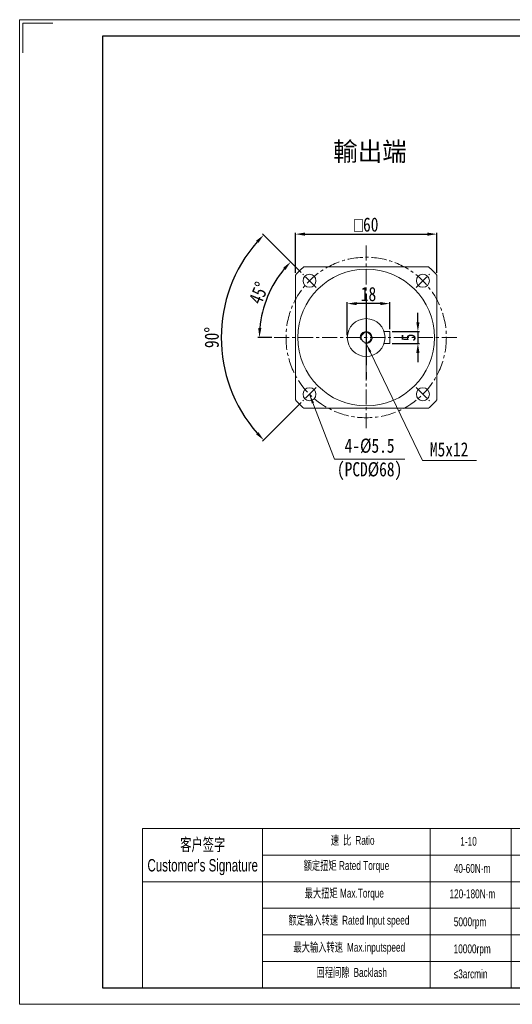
# Model space of a CAD drawing. Header units: millimetres. Extents: x 3840 to 4430, y -122 to 296.
# Tile 1 of 3: x 3840 to 4049, y -122 to 296. Entities that reach past the tile are written whole.
import ezdxf

# ---------------------------------------------------------------- set-up
doc = ezdxf.new("R2010")
doc.units = ezdxf.units.MM
doc.header["$PDSIZE"] = -5
doc.linetypes.add('CENTER', pattern=[10.16, 6.35, -1.27, 1.27, -1.27])
doc.linetypes.add('EB_DASHDOT', pattern=[39, 30, -3, 3, -3])
doc.layers.get('0').update_dxf_attribs({"lineweight": 0})
doc.layers.get('Defpoints').update_dxf_attribs({"lineweight": 18})
for name, color, linetype, lineweight in [('3中心线层', 1, 'CENTER', 18), ('7标注层', 4, 'Continuous', 18), ('CAXA0', 7, 'Continuous', 70), ('CAXA1', 1, 'EB_DASHDOT', 25), ('SLD-0', 7, 'Continuous', 18), ('图框_外框线', 7, 'Continuous', 18)]:
    doc.layers.add(name, color=color, linetype=linetype, lineweight=lineweight)
doc.styles.add('TH_GBDIM', font='txt', dxfattribs={"width": 0.8})
doc.styles.add('标准', font='arial.ttf', dxfattribs={"width": 0.667})
doc.dimstyles.new('TH_GBDIM', dxfattribs={"dimtxt": 6, "dimasz": 4, "dimexe": 0.625, "dimexo": 1, "dimgap": 1, "dimtad": 1, "dimdec": 1, "dimdsep": 46, "dimtxsty": 'TH_GBDIM', "dimcen": 2.5, "dimdle": 8, "dimclrd": 3, "dimclre": 3, "dimclrt": 3, "dimadec": 0, "dimazin": 2, "dimtfac": 0.714286, "dimtdec": 1, "dimtmove": 0, "dimatfit": 3, "dimfxl": 1, "dimtolj": 1, "dimarcsym": 0})

# ---------------------------------------------------------------- blocks, each defined once
blk = doc.blocks.new('*X1')
at = {"color": 3, "linetype": 'Continuous', "lineweight": -2, "transparency": 16777216}
for p, q in [((3956.8, 188.38), (3956.8, 205.34)), ((3960.8, 204.72), (4012.8, 204.72)), ((4016.8, 188.38), (4016.8, 205.34))]:
    blk.add_line(p, q, dxfattribs=at)
at = {"color": 3, "linetype": 'Continuous', "transparency": 16777216}
for points in [[(3960.8, 205.38), (3960.8, 204.05), (3956.8, 204.72)], [(4012.8, 205.38), (4012.8, 204.05), (4016.8, 204.72)]]:
    blk.add_solid(points, dxfattribs=at)
at = {"layer": 'Defpoints', "color": 0, "linetype": 'Continuous', "transparency": 16777216}
for p in [(4016.8, 204.72), (3956.8, 187.38), (4016.8, 187.38)]:
    blk.add_point(p, dxfattribs=at)
at = {"color": 3, "linetype": 'Continuous', "lineweight": 15, "transparency": 16777216, "insert": (3986.8, 208.75), "char_height": 6, "width": 23.56, "attachment_point": 5, "style": 'TH_GBDIM'}
blk.add_mtext('\\A1;{\\fgdt|b0|i0|c134|p2;o}60', dxfattribs=at)
blk = doc.blocks.new('*X2')
at = {"layer": '7标注层', "linetype": 'Continuous'}
blk.add_hatch(color=3, dxfattribs=at).paths.add_polyline_path([(-40.39, 27.55), (-38.49, 23.99), (-39.43, 23.63)], flags=0)
at = {"layer": '7标注层', "color": 3, "linetype": 'Continuous'}
for p, q in [((-40.39, 27.55), (-29.84, 0)), ((-29.84, 0), (0, 0))]:
    blk.add_line(p, q, dxfattribs=at)
at = {"layer": '7标注层', "color": 3}
blk.add_line((0, 0), (0, 0), dxfattribs=at)
blk = doc.blocks.new('*X20')
at = {"color": 3, "linetype": 'Continuous', "lineweight": -2, "transparency": 16777216}
for p, q in [((3959.22, 188.5), (3954.33, 193.4)), ((3946.8, 160.92), (3940.88, 160.92))]:
    blk.add_line(p, q, dxfattribs=at)
blk.add_arc((3986.8, 160.92), 45.3, 140.061, 174.939, dxfattribs=at)
at = {"color": 3, "linetype": 'Continuous', "transparency": 16777216}
for points in [[(3951.58, 190.46), (3952.56, 189.55), (3954.77, 192.96)], [(3942.35, 164.89), (3941.01, 164.95), (3941.5, 160.92)]]:
    blk.add_solid(points, dxfattribs=at)
at = {"layer": 'Defpoints', "color": 0, "linetype": 'Continuous', "transparency": 16777216}
for p in [(3959.93, 187.79), (3947.57, 183.57), (3965.59, 182.14), (3947.8, 160.92), (4025.8, 160.92)]:
    blk.add_point(p, dxfattribs=at)
at = {"color": 3, "linetype": 'Continuous', "lineweight": 15, "transparency": 16777216, "insert": (3941.26, 179.79), "char_height": 6, "width": 18.5186, "attachment_point": 5, "rotation": 67.5, "style": 'TH_GBDIM'}
blk.add_mtext('\\A1;45°', dxfattribs=at)
blk = doc.blocks.new('*X21')
at = {"color": 3, "linetype": 'Continuous', "lineweight": -2, "transparency": 16777216}
for p, q in [((3959.22, 188.5), (3942.89, 204.84)), ((3959.22, 133.35), (3942.89, 117.01))]:
    blk.add_line(p, q, dxfattribs=at)
blk.add_arc((3986.8, 160.92), 61.48, 138.7287, 221.2713, dxfattribs=at)
at = {"color": 3, "linetype": 'Continuous', "transparency": 16777216}
for points in [[(3940.11, 201.93), (3941.08, 201.02), (3943.33, 204.39)], [(3941.08, 120.83), (3940.11, 119.92), (3943.33, 117.45)]]:
    blk.add_solid(points, dxfattribs=at)
at = {"layer": 'Defpoints', "color": 0, "linetype": 'Continuous', "transparency": 16777216}
for p in [(3959.93, 187.79), (3965.59, 182.14), (3927.42, 176.84), (3965.59, 139.71), (3959.93, 134.05)]:
    blk.add_point(p, dxfattribs=at)
at = {"color": 3, "linetype": 'Continuous', "lineweight": 15, "transparency": 16777216, "insert": (3921.33, 160.92), "char_height": 6, "width": 18.0267, "attachment_point": 5, "rotation": 90, "style": 'TH_GBDIM'}
blk.add_mtext('\\A1;90°', dxfattribs=at)
blk = doc.blocks.new('*X24')
at = {"layer": '7标注层', "linetype": 'Continuous'}
blk.add_hatch(color=3, dxfattribs=at).paths.add_polyline_path([(-46.82, 49.65), (-44.63, 46.27), (-45.53, 45.83)], flags=0)
at = {"layer": '7标注层', "color": 3, "linetype": 'Continuous'}
for p, q in [((-46.82, 49.65), (-22.86, 0)), ((-22.86, 0), (0, 0))]:
    blk.add_line(p, q, dxfattribs=at)
at = {"layer": '7标注层', "color": 3}
blk.add_line((0, 0), (0, 0), dxfattribs=at)
blk = doc.blocks.new('*X25')
at = {"color": 3, "linetype": 'Continuous', "lineweight": -2, "transparency": 16777216}
for p, q in [((4008.74, 167.42), (4008.74, 171.42)), ((3997.8, 163.42), (4009.36, 163.42)), ((4008.74, 163.42), (4008.74, 158.42)), ((3997.8, 158.42), (4009.36, 158.42)), ((4008.74, 154.42), (4008.74, 150.42))]:
    blk.add_line(p, q, dxfattribs=at)
at = {"color": 3, "linetype": 'Continuous', "transparency": 16777216}
for points in [[(4008.07, 167.42), (4009.4, 167.42), (4008.74, 163.42)], [(4008.07, 154.42), (4009.4, 154.42), (4008.74, 158.42)]]:
    blk.add_solid(points, dxfattribs=at)
at = {"layer": 'Defpoints', "color": 0, "linetype": 'Continuous', "transparency": 16777216}
for p in [(3996.8, 163.42), (3996.8, 158.42), (4008.74, 158.42)]:
    blk.add_point(p, dxfattribs=at)
at = {"color": 3, "linetype": 'Continuous', "lineweight": 15, "transparency": 16777216, "insert": (4004.74, 160.92), "char_height": 6, "width": 11.6667, "attachment_point": 5, "rotation": 90, "style": 'TH_GBDIM'}
blk.add_mtext('\\A1;5', dxfattribs=at)
blk = doc.blocks.new('*X26')
at = {"color": 3, "linetype": 'Continuous', "lineweight": -2, "transparency": 16777216}
for p, q in [((3978.8, 161.92), (3978.8, 175.91)), ((3992.8, 175.29), (3982.8, 175.29)), ((3996.8, 164.42), (3996.8, 175.91))]:
    blk.add_line(p, q, dxfattribs=at)
at = {"color": 3, "linetype": 'Continuous', "transparency": 16777216}
for points in [[(3982.8, 175.96), (3982.8, 174.62), (3978.8, 175.29)], [(3992.8, 175.96), (3992.8, 174.62), (3996.8, 175.29)]]:
    blk.add_solid(points, dxfattribs=at)
at = {"layer": 'Defpoints', "color": 0, "linetype": 'Continuous', "transparency": 16777216}
for p in [(3978.8, 175.29), (3996.8, 163.42), (3978.8, 160.92)]:
    blk.add_point(p, dxfattribs=at)
at = {"color": 3, "linetype": 'Continuous', "lineweight": 15, "transparency": 16777216, "insert": (3987.8, 179.29), "char_height": 6, "width": 11.3067, "attachment_point": 5, "style": 'TH_GBDIM'}
blk.add_mtext('\\A1;18', dxfattribs=at)

msp = doc.modelspace()

# ---------------------------------------------------------------- linework, layer by layer
at = {"color": 7, "linetype": 'Continuous', "lineweight": 15}
for p, q in [((3981.3, 190.92), (3960.34, 190.92)), ((3981.3, 190.92), (3992.3, 190.92)), ((4013.26, 190.92), (3992.3, 190.92)), ((3956.8, 187.38), (3956.8, 166.42)), ((4016.8, 166.42), (4016.8, 187.38)), ((3956.8, 166.42), (3956.8, 155.42)), ((3996.8, 163.42), (3994.4, 163.42)), ((3996.8, 158.42), (3996.8, 163.42)), ((4016.8, 166.42), (4016.8, 155.42)), ((3956.8, 155.42), (3956.8, 134.47)), ((3996.8, 158.42), (3994.4, 158.42)), ((4016.8, 134.47), (4016.8, 155.42)), ((3960.34, 130.92), (3981.3, 130.92)), ((3981.3, 130.92), (3992.3, 130.92)), ((3992.3, 130.92), (4013.26, 130.92))]:
    msp.add_line(p, q, dxfattribs=at)
for p, q in [((3942.82, -47.16), (3942.82, -114.6)), ((4014, -47.16), (4014, -114.6))]:
    msp.add_line(p, q)
for centre, radius in [((3986.8, 160.92), 29), ((3962.76, 184.97), 2.75), ((4010.84, 184.97), 2.75), ((3986.8, 160.92), 8), ((3986.8, 160.92), 2.1), ((3962.76, 136.88), 2.75), ((4010.84, 136.88), 2.75)]:
    msp.add_circle(centre, radius, dxfattribs=at)
for start, end in [(131.4096, 138.5904), (41.4096, 48.5904), (221.4096, 228.5904), (311.4096, 318.5904)]:
    msp.add_arc((3986.8, 160.92), 40, start, end, dxfattribs=at)
at = {"layer": '3中心线层'}
for p, q in [((3986.8, 199.92), (3986.8, 121.92)), ((3965.59, 182.14), (3959.93, 187.79)), ((4008.01, 182.14), (4013.67, 187.79)), ((3947.8, 160.92), (4025.8, 160.92)), ((3965.59, 139.71), (3959.93, 134.05)), ((4008.01, 139.71), (4013.67, 134.05))]:
    msp.add_line(p, q, dxfattribs=at)
msp.add_circle((3986.8, 160.92), 34, dxfattribs=at)
at = {"layer": '7标注层', "color": 0}
msp.add_line((3891.95, -47.16), (3891.95, -114.58), dxfattribs=at)
at = {"layer": '7标注层'}
msp.add_arc((3986.8, 160.92), 2.5, 258.0184, 197.9541, dxfattribs=at)
at = {"layer": 'CAXA1', "linetype": 'EB_DASHDOT', "lineweight": 25}
msp.add_line((3986.8, 179.25), (3986.8, 142.6), dxfattribs=at)
at = {"layer": 'SLD-0'}
msp.add_line((4048.3, -47.16), (4048.3, -114.58), dxfattribs=at)
at = {"layer": '图框_外框线'}
for p, q in [((3891.95, -47.16), (4422.78, -47.16)), ((3942.82, -58.41), (4241.16, -58.41)), ((3891.95, -69.66), (4422.78, -69.66)), ((3942.82, -80.91), (4422.78, -80.91)), ((3942.82, -92.16), (4422.78, -92.16)), ((3942.82, -103.41), (4422.78, -103.41))]:
    msp.add_line(p, q, dxfattribs=at)
at = {"layer": '图框_外框线', "color": 3}
msp.add_lwpolyline([(3839.83, -121.61), (4429.81, -121.61), (4429.81, 295.59), (3839.83, 295.59)], close=True, dxfattribs=at)
msp.add_lwpolyline([(3841.24, 281.54), (3841.24, 294.18), (3853.88, 294.18)], dxfattribs=at)
at = {"layer": '图框_外框线', "color": 3, "lineweight": 25}
msp.add_lwpolyline([(3874.95, -114.58), (4422.78, -114.58), (4422.78, 288.56), (3874.95, 288.56)], close=True, dxfattribs=at)

# ---------------------------------------------------------------- block references
at = {"layer": '7标注层'}
for name, p in [('*X24', (4033.62, 108.77)), ('*X2', (4003.15, 109.33))]:
    msp.add_blockref(name, p, dxfattribs=at)

# ---------------------------------------------------------------- texts
at = {"color": 3, "insert": (3988.41, 239.31), "char_height": 8, "width": 66.3111, "attachment_point": 5}
msp.add_mtext('輸出端', dxfattribs=at)
at = {"layer": 'CAXA0', "color": 3, "linetype": 'Continuous', "char_height": 6, "attachment_point": 5, "style": 'TH_GBDIM'}
for s, insert, width in [('4-%%C5.5\\P(PCD%%C68)', (3988.25, 109.3), 48.64), ('M5x12', (4021.98, 113.49), 33.12)]:
    msp.add_mtext(s, dxfattribs=dict(at, insert=insert, width=width))
at = {"layer": 'SLD-0', "color": 1, "attachment_point": 2, "style": '标准'}
for s, insert, char_height, width in [('{\\fSimSun|b0|i0|c134|p2;速 比 }Ratio', (3981.08, -50.25), 3.75, 30.6409), ("{\\fSimSun|b0|i0|c134|p2;客户签字}\\PCustomer's Signature", (3917.47, -51.32), 5.25, 65.3105), ('1-10', (4030.22, -50.68), 3.75, 15.9442), ('{\\fSimSun|b0|i0|c134|p2;额定扭矩} Rated Torque', (3978.44, -60.92), 3.75, 42.1081), ('40-60N·m', (4031.71, -62.15), 3.75, 15.9442), ('{\\fSimSun|b0|i0|c134|p2;最大扭矩} Max.Torque', (3977.52, -72.64), 3.75, 48.4347), ('120-180N·m', (4031.84, -72.92), 3.75, 20.0461), ('{\\fSimSun|b0|i0|c134|p2;额定输入转速 }Rated Input speed', (3979.5, -84.1), 3.75, 68.9965), ('5000rpm', (4030.87, -84.78), 3.75, 15.9442), ('{\\fSimSun|b0|i0|c134|p2;最大输入转速 }Max.inputspeed ', (3979.63, -95.56), 3.75, 63.4607), ('10000rpm', (4031.77, -96.23), 3.75, 28.7791), ('{\\fSimSun|b0|i0|c134|p2;回程间隙 }Backlash', (3980.68, -106.23), 3.75, 30.6409), ('≤3arcmin ', (4031.08, -106.85), 3.75, 15.9442)]:
    msp.add_mtext(s, dxfattribs=dict(at, insert=insert, char_height=char_height, width=width))

# ---------------------------------------------------------------- dimensions: what is measured, and where the dimension line sits
at = {"color": 7, "linetype": 'Continuous', "lineweight": 15}
dim = msp.add_linear_dim(base=(4016.8, 204.72), p1=(3956.8, 187.38), p2=(4016.8, 187.38), text='{\\fgdt|b0|i0|c134|p2;o}<>', dimstyle='TH_GBDIM', override={"dimsah": 1, "dimtzin": 0}, dxfattribs=at)
dim.commit()
dim.dimension.update_dxf_attribs({"geometry": '*X1', "text_midpoint": (3986.8, 208.75)})
for base, line1, line2, picture, middle in [((3927.42, 176.84), ((3965.59, 182.14), (3959.93, 187.79)), ((3965.59, 139.71), (3959.93, 134.05)), '*X21', (3921.33, 160.92)), ((3947.57, 183.57), ((3947.8, 160.92), (4025.8, 160.92)), ((3965.59, 182.14), (3959.93, 187.79)), '*X20', (3941.26, 179.79))]:
    dim = msp.add_angular_dim_2l(base=base, line1=line1, line2=line2, dimstyle='TH_GBDIM', override={"dimtad": 1, "dimtih": 0, "dimtoh": 0, "dimsah": 1, "dimtdec": 0, "dimtzin": 8}, dxfattribs=at)
    dim.commit()
    dim.dimension.update_dxf_attribs({"geometry": picture, "text_midpoint": middle})
dim = msp.add_linear_dim(base=(3978.8, 175.29), p1=(3996.8, 163.42), p2=(3978.8, 160.92), dimstyle='TH_GBDIM', override={"dimsah": 1, "dimtzin": 0}, dxfattribs=at)
dim.commit()
dim.dimension.update_dxf_attribs({"geometry": '*X26', "text_midpoint": (3987.8, 179.29)})
dim = msp.add_linear_dim(base=(4008.74, 158.42), p1=(3996.8, 163.42), p2=(3996.8, 158.42), angle=270, dimstyle='TH_GBDIM', override={"dimsah": 1, "dimtzin": 0}, dxfattribs=at)
dim.commit()
dim.dimension.update_dxf_attribs({"geometry": '*X25', "text_midpoint": (4004.74, 160.92)})

doc.saveas('drawing.dxf')
